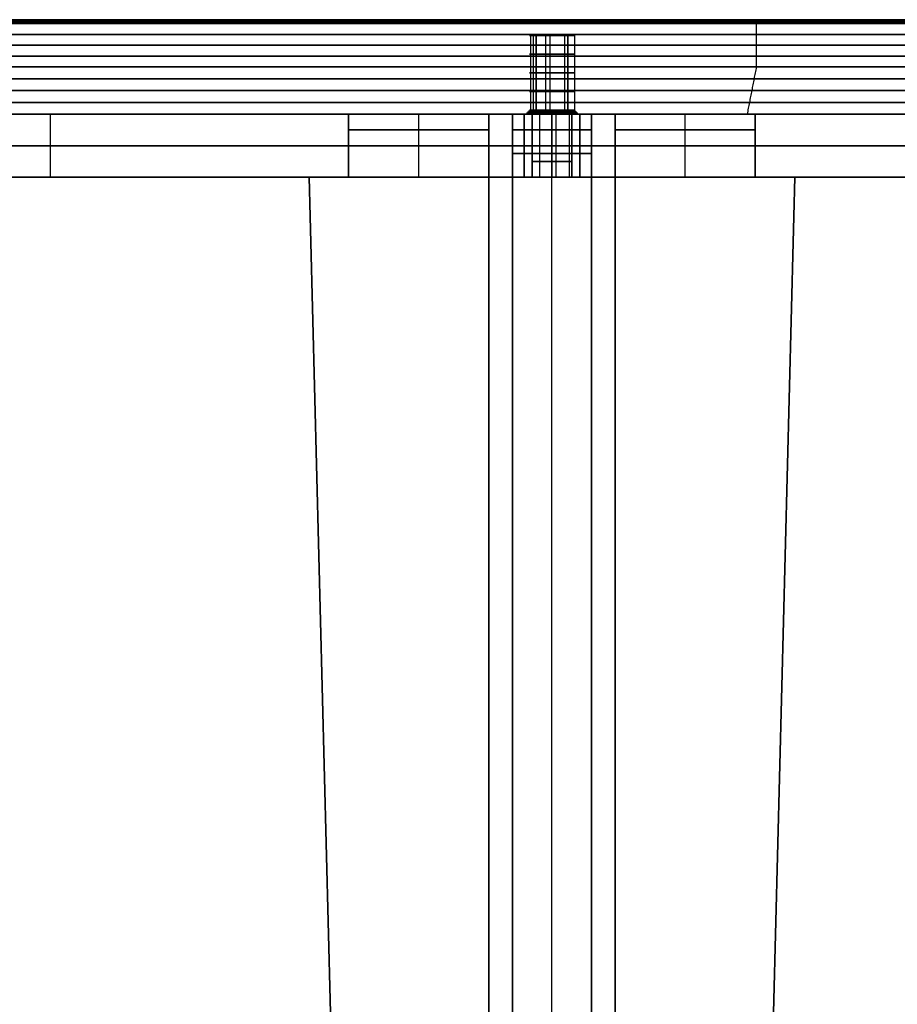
# Model space of a CAD drawing. Header units: millimetres. Extents: x -291 to 291, y -7 to 490.
# Tile 11 of 13: x -68 to 44, y 365 to 490. Entities that reach past the tile are written whole.
import ezdxf

# ---------------------------------------------------------------- set-up
doc = ezdxf.new("R2010")
doc.units = ezdxf.units.MM
doc.header["$MEASUREMENT"] = 0
for name, color, linetype in [('IGES LEVEL 10', 7, 'Continuous'), ('IGES LEVEL 3', 7, 'Continuous'), ('IGES LEVEL 8', 7, 'Continuous')]:
    doc.layers.add(name, color=color, linetype=linetype)

msp = doc.modelspace()

# ---------------------------------------------------------------- linework, layer by layer
at = {"layer": 'IGES LEVEL 10', "extrusion": (0, 1, 0)}
for centre, radius, start, end in [((0, 120.21, 478), 5, 45, 135), ((0, -120.21, 478), 5, 225, 315), ((0, -115.97, 478), 2.5, 180, 360), ((0, 115.97, 478), 2.5, 180, 0), ((0, 115.97, 478), 2.5, 0, 180), ((0, -115.97, 478), 2.5, 0, 180), ((0, 120.21, 470), 5, 45, 135), ((0, -120.21, 470), 5, 225, 315), ((0, -115.97, 470), 2.5, 180, 360), ((0, 115.97, 470), 2.5, 180, 360), ((0, 115.97, 470), 2.5, 0, 180), ((0, -115.97, 470), 2.5, 360, 180)]:
    msp.add_arc(centre, radius, start, end, dxfattribs=at)
at = {"layer": 'IGES LEVEL 10', "color": 253, "extrusion": (0, 1, 0)}
for centre, radius, start, end in [((0, 120.21, 478), 5, 45, 135), ((0, -120.21, 478), 5, 225, 315), ((0, -120.21, 478), 5, 225, 315), ((0, 120.21, 478), 5, 45, 135), ((0, -115.97, 478), 2.5, 180, 360), ((0, 115.97, 478), 2.5, 180, 0), ((0, 115.97, 478), 2.5, 0, 180), ((0, 115.97, 478), 2.5, 180, 0), ((0, -115.97, 478), 2.5, 0, 180), ((0, -115.97, 478), 2.5, 180, 360), ((0, 115.97, 478), 2.5, 0, 180), ((0, -115.97, 478), 2.5, 0, 180), ((0, -115.97, 476), 2.5, 180, 0), ((0, 115.97, 476), 2.5, 180, 0), ((0, 115.97, 476), 2.5, 0, 180), ((0, -115.97, 476), 2.5, 0, 180), ((0, 120.21, 474), 5, 45, 135), ((0, -120.21, 474), 5, 225, 315), ((0, -115.97, 474), 2.5, 180, 0), ((0, 115.97, 474), 2.5, 180, 0), ((0, 115.97, 474), 2.5, 0, 180), ((0, -115.97, 474), 2.5, 0, 180), ((0, -115.97, 472), 2.5, 180, 0), ((0, 115.97, 472), 2.5, 180, 0), ((0, 115.97, 472), 2.5, 0, 180), ((0, -115.97, 472), 2.5, 0, 180), ((0, 120.21, 470), 5, 45, 135), ((0, -120.21, 470), 5, 225, 315), ((0, -120.21, 470), 5, 225, 315), ((0, 120.21, 470), 5, 45, 135), ((0, -115.97, 470), 2.5, 180, 360), ((0, 115.97, 470), 2.5, 180, 360), ((0, 115.97, 470), 2.5, 180, 360), ((0, 115.97, 470), 2.5, 0, 180), ((0, -115.97, 470), 2.5, 180, 360), ((0, -115.97, 470), 2.5, 360, 180), ((0, 115.97, 470), 2.5, 0, 180), ((0, -115.97, 470), 2.5, 360, 180)]:
    msp.add_arc(centre, radius, start, end, dxfattribs=at)
at = {"layer": 'IGES LEVEL 10'}
for points in [[(-123.74, 478, 3.54), (-63.64, 478, 63.64), (-3.54, 478, 123.74)], [(-3.54, 478, -123.74), (-63.64, 478, -63.64), (-123.74, 478, -3.54)], [(-25.8, 478, 5), (-25.8, 474, 5), (-25.8, 470, 5)], [(-25.8, 478, -5), (-25.8, 474, -5), (-25.8, 470, -5)], [(-8, 478, 5), (-16.9, 478, 5), (-25.8, 478, 5)], [(-25.8, 478, -5), (-16.9, 478, -5), (-8, 478, -5)], [(-25.8, 478, 5), (-25.8, 478), (-25.8, 478, -5)], [(-8, 478, 5), (-8, 474, 5), (-8, 470, 5)], [(-8, 470, -5), (-8, 474, -5), (-8, 478, -5)], [(-8, 478, -5), (-8, 478), (-8, 478, 5)], [(-5, 478, 25.8), (-5, 474, 25.8), (-5, 470, 25.8)], [(-5, 470, 8), (-5, 474, 8), (-5, 478, 8)], [(-5, 478, -8), (-5, 474, -8), (-5, 470, -8)], [(-5, 478, -25.8), (-5, 474, -25.8), (-5, 470, -25.8)], [(-5, 478, 8), (0, 478, 8), (5, 478, 8)], [(-5, 478, 25.8), (-5, 478, 16.9), (-5, 478, 8)], [(5, 478, 25.8), (0, 478, 25.8), (-5, 478, 25.8)], [(-5, 478, -8), (-5, 478, -16.9), (-5, 478, -25.8)], [(5, 478, -8), (0, 478, -8), (-5, 478, -8)], [(-5, 478, -25.8), (0, 478, -25.8), (5, 478, -25.8)], [(-3.54, 478, 123.74), (-3.54, 474, 123.74), (-3.54, 470, 123.74)], [(-3.54, 470, -123.74), (-3.54, 474, -123.74), (-3.54, 478, -123.74)], [(-2.5, 478, 115.97), (-2.5, 474, 115.97), (-2.5, 470, 115.97)], [(-2.5, 478, -115.97), (-2.5, 474, -115.97), (-2.5, 470, -115.97)], [(2.5, 470, 115.97), (2.5, 474, 115.97), (2.5, 478, 115.97)], [(2.5, 470, -115.97), (2.5, 474, -115.97), (2.5, 478, -115.97)], [(3.54, 470, 123.74), (3.54, 474, 123.74), (3.54, 478, 123.74)], [(3.54, 478, -123.74), (3.54, 474, -123.74), (3.54, 470, -123.74)], [(3.54, 478, 123.74), (63.64, 478, 63.64), (123.74, 478, 3.54)], [(123.74, 478, -3.54), (63.64, 478, -63.64), (3.54, 478, -123.74)], [(5, 478, 8), (5, 474, 8), (5, 470, 8)], [(5, 478, 25.8), (5, 474, 25.8), (5, 470, 25.8)], [(5, 478, -25.8), (5, 474, -25.8), (5, 470, -25.8)], [(5, 470, -8), (5, 474, -8), (5, 478, -8)], [(5, 478, 8), (5, 478, 16.9), (5, 478, 25.8)], [(5, 478, -25.8), (5, 478, -16.9), (5, 478, -8)], [(8, 478, -5), (8, 474, -5), (8, 470, -5)], [(8, 470, 5), (8, 474, 5), (8, 478, 5)], [(8, 478, -5), (16.9, 478, -5), (25.8, 478, -5)], [(8, 478, 5), (8, 478), (8, 478, -5)], [(25.8, 478, 5), (16.9, 478, 5), (8, 478, 5)], [(25.8, 478, -5), (25.8, 474, -5), (25.8, 470, -5)], [(25.8, 478, 5), (25.8, 474, 5), (25.8, 470, 5)], [(25.8, 478, -5), (25.8, 478), (25.8, 478, 5)], [(-123.74, 470, 3.54), (-63.64, 470, 63.64), (-3.54, 470, 123.74)], [(-3.54, 470, -123.74), (-63.64, 470, -63.64), (-123.74, 470, -3.54)], [(-25.8, 470, -5), (-16.9, 470, -5), (-8, 470, -5)], [(-25.8, 470, 5), (-25.8, 470), (-25.8, 470, -5)], [(-8, 470, 5), (-16.9, 470, 5), (-25.8, 470, 5)], [(-8, 470, -5), (-8, 470), (-8, 470, 5)], [(-5, 470, 25.8), (-5, 470, 16.9), (-5, 470, 8)], [(5, 470, 25.8), (0, 470, 25.8), (-5, 470, 25.8)], [(-5, 470, 8), (0, 470, 8), (5, 470, 8)], [(-5, 470, -25.8), (0, 470, -25.8), (5, 470, -25.8)], [(-5, 470, -8), (-5, 470, -16.9), (-5, 470, -25.8)], [(5, 470, -8), (0, 470, -8), (-5, 470, -8)], [(3.54, 470, 123.74), (63.64, 470, 63.64), (123.74, 470, 3.54)], [(123.74, 470, -3.54), (63.64, 470, -63.64), (3.54, 470, -123.74)], [(5, 470, 8), (5, 470, 16.9), (5, 470, 25.8)], [(5, 470, -25.8), (5, 470, -16.9), (5, 470, -8)], [(25.8, 470, 5), (16.9, 470, 5), (8, 470, 5)], [(8, 470, -5), (16.9, 470, -5), (25.8, 470, -5)], [(8, 470, 5), (8, 470), (8, 470, -5)], [(25.8, 470, -5), (25.8, 470), (25.8, 470, 5)]]:
    msp.add_open_spline(points, degree=2, dxfattribs=at)
at = {"layer": 'IGES LEVEL 10', "color": 253}
for points in [[(-123.74, 478, 3.54), (-63.64, 478, 63.64), (-3.54, 478, 123.74)], [(-3.54, 478, -123.74), (-63.64, 478, -63.64), (-123.74, 478, -3.54)], [(-3.54, 478, -123.74), (-63.64, 478, -63.64), (-123.74, 478, -3.54)], [(-123.74, 478, 3.54), (-63.64, 478, 63.64), (-3.54, 478, 123.74)], [(-113.47, 478), (-69.63, 478), (-25.8, 478)], [(-63.64, 470, 63.64), (-63.64, 474, 63.64), (-63.64, 478, 63.64)], [(-63.64, 470, -63.64), (-63.64, 474, -63.64), (-63.64, 478, -63.64)], [(-25.8, 470, 5), (-25.8, 474, 5), (-25.8, 478, 5)], [(-25.8, 478, 5), (-16.9, 478, 5), (-8, 478, 5)], [(-25.8, 470, -5), (-25.8, 474, -5), (-25.8, 478, -5)], [(-25.8, 478, -5), (-25.8, 478), (-25.8, 478, 5)], [(-25.8, 478, 5), (-25.8, 474, 5), (-25.8, 470, 5)], [(-25.8, 470), (-25.8, 474), (-25.8, 478)], [(-8, 478, -5), (-16.9, 478, -5), (-25.8, 478, -5)], [(-25.8, 478, -5), (-25.8, 474, -5), (-25.8, 470, -5)], [(-25.8, 478, 5), (-25.8, 478), (-25.8, 478, -5)], [(-25.8, 478, -5), (-16.9, 478, -5), (-8, 478, -5)], [(-8, 478, 5), (-16.9, 478, 5), (-25.8, 478, 5)], [(-16.9, 470, 5), (-16.9, 474, 5), (-16.9, 478, 5)], [(-16.9, 470, -5), (-16.9, 474, -5), (-16.9, 478, -5)], [(-8, 470, 5), (-8, 474, 5), (-8, 478, 5)], [(-8, 478, 5), (-8, 478), (-8, 478, -5)], [(-8, 478, -5), (-8, 474, -5), (-8, 470, -5)], [(-8, 470), (-8, 474), (-8, 478)], [(-8, 478, 5), (-8, 474, 5), (-8, 470, 5)], [(-8, 470, -5), (-8, 474, -5), (-8, 478, -5)], [(-8, 478, -5), (-8, 478), (-8, 478, 5)], [(-8, 478), (0, 478), (8, 478)], [(5, 478, 8), (0, 478, 8), (-5, 478, 8)], [(-5, 478, 8), (-5, 474, 8), (-5, 470, 8)], [(-5, 470, 25.8), (-5, 474, 25.8), (-5, 478, 25.8)], [(-5, 478, 25.8), (0, 478, 25.8), (5, 478, 25.8)], [(-5, 470, 8), (-5, 474, 8), (-5, 478, 8)], [(-5, 478, 8), (-5, 478, 16.9), (-5, 478, 25.8)], [(-5, 478, 25.8), (-5, 474, 25.8), (-5, 470, 25.8)], [(-5, 470, 16.9), (-5, 474, 16.9), (-5, 478, 16.9)], [(-5, 470, -8), (-5, 474, -8), (-5, 478, -8)], [(-5, 478, -8), (0, 478, -8), (5, 478, -8)], [(-5, 470, -25.8), (-5, 474, -25.8), (-5, 478, -25.8)], [(-5, 478, -25.8), (-5, 478, -16.9), (-5, 478, -8)], [(-5, 478, -8), (-5, 474, -8), (-5, 470, -8)], [(-5, 470, -16.9), (-5, 474, -16.9), (-5, 478, -16.9)], [(5, 478, -25.8), (0, 478, -25.8), (-5, 478, -25.8)], [(-5, 478, -25.8), (-5, 474, -25.8), (-5, 470, -25.8)], [(-5, 478, -25.8), (0, 478, -25.8), (5, 478, -25.8)], [(5, 478, -8), (0, 478, -8), (-5, 478, -8)], [(-5, 478, -8), (-5, 478, -16.9), (-5, 478, -25.8)], [(5, 478, 25.8), (0, 478, 25.8), (-5, 478, 25.8)], [(-5, 478, 25.8), (-5, 478, 16.9), (-5, 478, 8)], [(-5, 478, 8), (0, 478, 8), (5, 478, 8)], [(-3.54, 478, 123.74), (-3.54, 474, 123.74), (-3.54, 470, 123.74)], [(-3.54, 478, 123.74), (-3.54, 474, 123.74), (-3.54, 470, 123.74)], [(-3.54, 470, -123.74), (-3.54, 474, -123.74), (-3.54, 478, -123.74)], [(-3.54, 470, -123.74), (-3.54, 474, -123.74), (-3.54, 478, -123.74)], [(-2.5, 470, -115.97), (-2.5, 474, -115.97), (-2.5, 478, -115.97)], [(-2.5, 470, 115.97), (-2.5, 474, 115.97), (-2.5, 478, 115.97)], [(-2.5, 478, 115.97), (-2.5, 474, 115.97), (-2.5, 470, 115.97)], [(-2.5, 478, -115.97), (-2.5, 474, -115.97), (-2.5, 470, -115.97)], [(-1.59, 478, -117.9), (-1.59, 474, -117.9), (-1.59, 470, -117.9)], [(-1.59, 478, 114.03), (-1.59, 474, 114.03), (-1.59, 470, 114.03)], [(-1.59, 478, 117.9), (-1.59, 474, 117.9), (-1.59, 470, 117.9)], [(-1.59, 478, -114.03), (-1.59, 474, -114.03), (-1.59, 470, -114.03)], [(0, 470, 8), (0, 474, 8), (0, 478, 8)], [(0, 470, 25.8), (0, 474, 25.8), (0, 478, 25.8)], [(0, 470, -8), (0, 474, -8), (0, 478, -8)], [(0, 470, -25.8), (0, 474, -25.8), (0, 478, -25.8)], [(0, 478, 125.21), (0, 474, 125.21), (0, 470, 125.21)], [(0, 478, -125.21), (0, 474, -125.21), (0, 470, -125.21)], [(0, 478, 125.21), (0, 478, 121.84), (0, 478, 118.47)], [(0, 478, 113.47), (0, 478, 69.63), (0, 478, 25.8)], [(0, 478, 8), (0, 478), (0, 478, -8)], [(0, 478, -25.8), (0, 478, -69.63), (0, 478, -113.47)], [(0, 478, -118.47), (0, 478, -121.84), (0, 478, -125.21)], [(0.49, 478, -118.42), (0.49, 474, -118.42), (0.49, 470, -118.42)], [(0.49, 478, 113.51), (0.49, 474, 113.51), (0.49, 470, 113.51)], [(0.49, 478, 118.42), (0.49, 474, 118.42), (0.49, 470, 118.42)], [(0.49, 478, -113.51), (0.49, 474, -113.51), (0.49, 470, -113.51)], [(2.2, 478, -117.14), (2.2, 474, -117.14), (2.2, 470, -117.14)], [(2.2, 478, 114.79), (2.2, 474, 114.79), (2.2, 470, 114.79)], [(2.2, 478, 117.14), (2.2, 474, 117.14), (2.2, 470, 117.14)], [(2.2, 478, -114.79), (2.2, 474, -114.79), (2.2, 470, -114.79)], [(2.5, 478, -115.97), (2.5, 474, -115.97), (2.5, 470, -115.97)], [(2.5, 478, 115.97), (2.5, 474, 115.97), (2.5, 470, 115.97)], [(2.5, 470, 115.97), (2.5, 474, 115.97), (2.5, 478, 115.97)], [(2.5, 470, -115.97), (2.5, 474, -115.97), (2.5, 478, -115.97)], [(3.54, 470, 123.74), (3.54, 474, 123.74), (3.54, 478, 123.74)], [(3.54, 478, 123.74), (63.64, 478, 63.64), (123.74, 478, 3.54)], [(3.54, 470, 123.74), (3.54, 474, 123.74), (3.54, 478, 123.74)], [(3.54, 478, -123.74), (3.54, 474, -123.74), (3.54, 470, -123.74)], [(123.74, 478, -3.54), (63.64, 478, -63.64), (3.54, 478, -123.74)], [(3.54, 478, -123.74), (3.54, 474, -123.74), (3.54, 470, -123.74)], [(123.74, 478, -3.54), (63.64, 478, -63.64), (3.54, 478, -123.74)], [(3.54, 478, 123.74), (63.64, 478, 63.64), (123.74, 478, 3.54)], [(5, 470, 8), (5, 474, 8), (5, 478, 8)], [(5, 470, 25.8), (5, 474, 25.8), (5, 478, 25.8)], [(5, 478, 25.8), (5, 478, 16.9), (5, 478, 8)], [(5, 478, 8), (5, 474, 8), (5, 470, 8)], [(5, 470, 16.9), (5, 474, 16.9), (5, 478, 16.9)], [(5, 478, 25.8), (5, 474, 25.8), (5, 470, 25.8)], [(5, 478, -8), (5, 474, -8), (5, 470, -8)], [(5, 470, -25.8), (5, 474, -25.8), (5, 478, -25.8)], [(5, 470, -8), (5, 474, -8), (5, 478, -8)], [(5, 478, -8), (5, 478, -16.9), (5, 478, -25.8)], [(5, 478, -25.8), (5, 474, -25.8), (5, 470, -25.8)], [(5, 470, -16.9), (5, 474, -16.9), (5, 478, -16.9)], [(5, 478, -25.8), (5, 478, -16.9), (5, 478, -8)], [(5, 478, 8), (5, 478, 16.9), (5, 478, 25.8)], [(8, 470, -5), (8, 474, -5), (8, 478, -5)], [(8, 478, -5), (8, 478), (8, 478, 5)], [(8, 478, 5), (8, 474, 5), (8, 470, 5)], [(8, 470), (8, 474), (8, 478)], [(25.8, 478, -5), (16.9, 478, -5), (8, 478, -5)], [(8, 478, -5), (8, 474, -5), (8, 470, -5)], [(8, 470, 5), (8, 474, 5), (8, 478, 5)], [(8, 478, 5), (16.9, 478, 5), (25.8, 478, 5)], [(25.8, 478, 5), (16.9, 478, 5), (8, 478, 5)], [(8, 478, 5), (8, 478), (8, 478, -5)], [(8, 478, -5), (16.9, 478, -5), (25.8, 478, -5)], [(16.9, 470, -5), (16.9, 474, -5), (16.9, 478, -5)], [(16.9, 470, 5), (16.9, 474, 5), (16.9, 478, 5)], [(25.8, 470, -5), (25.8, 474, -5), (25.8, 478, -5)], [(25.8, 470, 5), (25.8, 474, 5), (25.8, 478, 5)], [(25.8, 478, 5), (25.8, 478), (25.8, 478, -5)], [(25.8, 478, -5), (25.8, 474, -5), (25.8, 470, -5)], [(25.8, 470), (25.8, 474), (25.8, 478)], [(25.8, 478, 5), (25.8, 474, 5), (25.8, 470, 5)], [(25.8, 478, -5), (25.8, 478), (25.8, 478, 5)], [(25.8, 478), (69.63, 478), (113.47, 478)], [(-3.54, 474, 123.74), (-63.64, 474, 63.64), (-123.74, 474, 3.54)], [(-123.74, 474, -3.54), (-63.64, 474, -63.64), (-3.54, 474, -123.74)], [(-8, 474, 5), (-16.9, 474, 5), (-25.8, 474, 5)], [(-25.8, 474, 5), (-25.8, 474), (-25.8, 474, -5)], [(-25.8, 474, -5), (-16.9, 474, -5), (-8, 474, -5)], [(-8, 474, -5), (-8, 474), (-8, 474, 5)], [(-5, 474, 8), (0, 474, 8), (5, 474, 8)], [(5, 474, 25.8), (0, 474, 25.8), (-5, 474, 25.8)], [(-5, 474, 25.8), (-5, 474, 16.9), (-5, 474, 8)], [(5, 474, -8), (0, 474, -8), (-5, 474, -8)], [(-5, 474, -8), (-5, 474, -16.9), (-5, 474, -25.8)], [(-5, 474, -25.8), (0, 474, -25.8), (5, 474, -25.8)], [(123.74, 474, 3.54), (63.64, 474, 63.64), (3.54, 474, 123.74)], [(3.54, 474, -123.74), (63.64, 474, -63.64), (123.74, 474, -3.54)], [(5, 474, 8), (5, 474, 16.9), (5, 474, 25.8)], [(5, 474, -25.8), (5, 474, -16.9), (5, 474, -8)], [(8, 474, 5), (8, 474), (8, 474, -5)], [(8, 474, -5), (16.9, 474, -5), (25.8, 474, -5)], [(25.8, 474, 5), (16.9, 474, 5), (8, 474, 5)], [(25.8, 474, -5), (25.8, 474), (25.8, 474, 5)], [(-3.54, 470, 123.74), (-63.64, 470, 63.64), (-123.74, 470, 3.54)], [(-123.74, 470, -3.54), (-63.64, 470, -63.64), (-3.54, 470, -123.74)], [(-3.54, 470, -123.74), (-63.64, 470, -63.64), (-123.74, 470, -3.54)], [(-123.74, 470, 3.54), (-63.64, 470, 63.64), (-3.54, 470, 123.74)], [(-113.47, 470), (-69.63, 470), (-25.8, 470)], [(-8, 470, 5), (-16.9, 470, 5), (-25.8, 470, 5)], [(-25.8, 470, 5), (-25.8, 470), (-25.8, 470, -5)], [(-25.8, 470, -5), (-16.9, 470, -5), (-8, 470, -5)], [(-8, 470, 5), (-16.9, 470, 5), (-25.8, 470, 5)], [(-25.8, 470, 5), (-25.8, 470), (-25.8, 470, -5)], [(-25.8, 470, -5), (-16.9, 470, -5), (-8, 470, -5)], [(-8, 470, -5), (-8, 470), (-8, 470, 5)], [(-8, 470, -5), (-8, 470), (-8, 470, 5)], [(-8, 470), (0, 470), (8, 470)], [(-5, 470, 8), (0, 470, 8), (5, 470, 8)], [(5, 470, 25.8), (0, 470, 25.8), (-5, 470, 25.8)], [(-5, 470, 25.8), (-5, 470, 16.9), (-5, 470, 8)], [(5, 470, -8), (0, 470, -8), (-5, 470, -8)], [(-5, 470, -8), (-5, 470, -16.9), (-5, 470, -25.8)], [(-5, 470, -25.8), (0, 470, -25.8), (5, 470, -25.8)], [(5, 470, -8), (0, 470, -8), (-5, 470, -8)], [(-5, 470, -8), (-5, 470, -16.9), (-5, 470, -25.8)], [(-5, 470, -25.8), (0, 470, -25.8), (5, 470, -25.8)], [(-5, 470, 8), (0, 470, 8), (5, 470, 8)], [(5, 470, 25.8), (0, 470, 25.8), (-5, 470, 25.8)], [(-5, 470, 25.8), (-5, 470, 16.9), (-5, 470, 8)], [(0, 470, 125.21), (0, 470, 121.84), (0, 470, 118.47)], [(0, 470, 113.47), (0, 470, 69.63), (0, 470, 25.8)], [(0, 470, 8), (0, 470), (0, 470, -8)], [(0, 470, -25.8), (0, 470, -69.63), (0, 470, -113.47)], [(0, 470, -118.47), (0, 470, -121.84), (0, 470, -125.21)], [(123.74, 470, 3.54), (63.64, 470, 63.64), (3.54, 470, 123.74)], [(3.54, 470, -123.74), (63.64, 470, -63.64), (123.74, 470, -3.54)], [(123.74, 470, -3.54), (63.64, 470, -63.64), (3.54, 470, -123.74)], [(3.54, 470, 123.74), (63.64, 470, 63.64), (123.74, 470, 3.54)], [(5, 470, 8), (5, 470, 16.9), (5, 470, 25.8)], [(5, 470, -25.8), (5, 470, -16.9), (5, 470, -8)], [(5, 470, -25.8), (5, 470, -16.9), (5, 470, -8)], [(5, 470, 8), (5, 470, 16.9), (5, 470, 25.8)], [(8, 470, 5), (8, 470), (8, 470, -5)], [(8, 470, -5), (16.9, 470, -5), (25.8, 470, -5)], [(25.8, 470, 5), (16.9, 470, 5), (8, 470, 5)], [(8, 470, 5), (8, 470), (8, 470, -5)], [(8, 470, -5), (16.9, 470, -5), (25.8, 470, -5)], [(25.8, 470, 5), (16.9, 470, 5), (8, 470, 5)], [(25.8, 470, -5), (25.8, 470), (25.8, 470, 5)], [(25.8, 470, -5), (25.8, 470), (25.8, 470, 5)], [(25.8, 470), (69.63, 470), (113.47, 470)]]:
    msp.add_open_spline(points, degree=2, dxfattribs=at)
at = {"layer": 'IGES LEVEL 3'}
for points in [[(-25.8, 470, -5), (-25.8, 473, -5), (-25.8, 476, -5)], [(-25.8, 476, 5), (-25.8, 473, 5), (-25.8, 470, 5)], [(-25.8, 476, -5), (-16.9, 476, -5), (-8, 476, -5)], [(-25.8, 476, 5), (-25.8, 476), (-25.8, 476, -5)], [(-8, 476, 5), (-16.9, 476, 5), (-25.8, 476, 5)], [(-8, 476, -5), (-8, 242, -5), (-8, 8, -5)], [(-8, 476, 5), (-8, 476), (-8, 476, -5)], [(-8, 8, 5), (-8, 242, 5), (-8, 476, 5)], [(-5, 476, -25.8), (-5, 473, -25.8), (-5, 470, -25.8)], [(-5, 476, -25.8), (0, 476, -25.8), (5, 476, -25.8)], [(-5, 476, -8), (-5, 476, -16.9), (-5, 476, -25.8)], [(-5, 476, -8), (0, 476, -8), (5, 476, -8)], [(-5, 8, -8), (-5, 242, -8), (-5, 476, -8)], [(-5, 470, 25.8), (-5, 473, 25.8), (-5, 476, 25.8)], [(-5, 476, 25.8), (-5, 476, 16.9), (-5, 476, 8)], [(5, 476, 25.8), (0, 476, 25.8), (-5, 476, 25.8)], [(-5, 476, 8), (-5, 242, 8), (-5, 8, 8)], [(5, 476, 8), (0, 476, 8), (-5, 476, 8)], [(5, 470, -25.8), (5, 473, -25.8), (5, 476, -25.8)], [(5, 476, -25.8), (5, 476, -16.9), (5, 476, -8)], [(5, 476, -8), (5, 242, -8), (5, 8, -8)], [(5, 476, 25.8), (5, 473, 25.8), (5, 470, 25.8)], [(5, 476, 8), (5, 476, 16.9), (5, 476, 25.8)], [(5, 8, 8), (5, 242, 8), (5, 476, 8)], [(25.8, 476, 5), (16.9, 476, 5), (8, 476, 5)], [(8, 476, -5), (16.9, 476, -5), (25.8, 476, -5)], [(8, 476, 5), (8, 242, 5), (8, 8, 5)], [(8, 476, -5), (8, 476), (8, 476, 5)], [(8, 8, -5), (8, 242, -5), (8, 476, -5)], [(25.8, 470, 5), (25.8, 473, 5), (25.8, 476, 5)], [(25.8, 476, -5), (25.8, 473, -5), (25.8, 470, -5)], [(25.8, 476, -5), (25.8, 476), (25.8, 476, 5)], [(-19.98, 45.63, -5), (-25.39, 257.82, -5), (-30.8, 470, -5)], [(-30.8, 470, 5), (-25.39, 257.82, 5), (-19.98, 45.63, 5)], [(-30.8, 470, -5), (-28.3, 470, -5), (-25.8, 470, -5)], [(-30.8, 470, 5), (-30.8, 470), (-30.8, 470, -5)], [(-25.8, 470, 5), (-28.3, 470, 5), (-30.8, 470, 5)], [(-25.8, 470, 5), (-25.8, 470), (-25.8, 470, -5)], [(-5, 470, -30.8), (-5, 257.82, -25.39), (-5, 45.63, -19.98)], [(-5, 470, -30.8), (0, 470, -30.8), (5, 470, -30.8)], [(-5, 470, -25.8), (-5, 470, -28.3), (-5, 470, -30.8)], [(-5, 470, -25.8), (0, 470, -25.8), (5, 470, -25.8)], [(-5, 45.63, 19.98), (-5, 257.82, 25.39), (-5, 470, 30.8)], [(-5, 470, 30.8), (-5, 470, 28.3), (-5, 470, 25.8)], [(5, 470, 30.8), (0, 470, 30.8), (-5, 470, 30.8)], [(5, 470, 25.8), (0, 470, 25.8), (-5, 470, 25.8)], [(5, 45.63, -19.98), (5, 257.82, -25.39), (5, 470, -30.8)], [(5, 470, -30.8), (5, 470, -28.3), (5, 470, -25.8)], [(5, 470, 30.8), (5, 257.82, 25.39), (5, 45.63, 19.98)], [(5, 470, 25.8), (5, 470, 28.3), (5, 470, 30.8)], [(19.98, 45.63, 5), (25.39, 257.82, 5), (30.8, 470, 5)], [(30.8, 470, -5), (25.39, 257.82, -5), (19.98, 45.63, -5)], [(30.8, 470, 5), (28.3, 470, 5), (25.8, 470, 5)], [(25.8, 470, -5), (28.3, 470, -5), (30.8, 470, -5)], [(25.8, 470, -5), (25.8, 470), (25.8, 470, 5)], [(30.8, 470, -5), (30.8, 470), (30.8, 470, 5)]]:
    msp.add_open_spline(points, degree=2, dxfattribs=at)
at = {"layer": 'IGES LEVEL 3', "color": 253}
for points in [[(-8, 476, -5), (-16.9, 476, -5), (-25.8, 476, -5)], [(-25.8, 476, -5), (-25.8, 473, -5), (-25.8, 470, -5)], [(-8, 476, 5), (-16.9, 476, 5), (-25.8, 476, 5)], [(-25.8, 476, 5), (-25.8, 473, 5), (-25.8, 470, 5)], [(-25.8, 470, -5), (-25.8, 473, -5), (-25.8, 476, -5)], [(-25.8, 476, -5), (-25.8, 476), (-25.8, 476, 5)], [(-25.8, 476, 5), (-25.8, 473, 5), (-25.8, 470, 5)], [(-25.8, 470), (-25.8, 473), (-25.8, 476)], [(-25.8, 476, 5), (-25.8, 476), (-25.8, 476, -5)], [(-25.8, 476, -5), (-16.9, 476, -5), (-8, 476, -5)], [(-8, 476, 5), (-16.9, 476, 5), (-25.8, 476, 5)], [(-25.8, 476), (-16.9, 476), (-8, 476)], [(-16.9, 476, 5), (-16.9, 476), (-16.9, 476, -5)], [(-8, 8, -5), (-8, 242, -5), (-8, 476, -5)], [(-8, 8, 5), (-8, 242, 5), (-8, 476, 5)], [(-8, 476, -5), (-8, 476), (-8, 476, 5)], [(-8, 8, 5), (-8, 242, 5), (-8, 476, 5)], [(-8, 476, 5), (-8, 476), (-8, 476, -5)], [(-8, 476, -5), (-8, 242, -5), (-8, 8, -5)], [(-8, 8), (-8, 242), (-8, 476)], [(-5, 8, -8), (-5, 242, -8), (-5, 476, -8)], [(-5, 476, -8), (-5, 476, -16.9), (-5, 476, -25.8)], [(-5, 476, -25.8), (-5, 473, -25.8), (-5, 470, -25.8)], [(5, 476, -25.8), (0, 476, -25.8), (-5, 476, -25.8)], [(-5, 476, -25.8), (-5, 473, -25.8), (-5, 470, -25.8)], [(-5, 476, -25.8), (0, 476, -25.8), (5, 476, -25.8)], [(5, 476, -8), (0, 476, -8), (-5, 476, -8)], [(-5, 476, -8), (-5, 476, -16.9), (-5, 476, -25.8)], [(-5, 476, -16.9), (0, 476, -16.9), (5, 476, -16.9)], [(-5, 8, -8), (-5, 242, -8), (-5, 476, -8)], [(-5, 476, -8), (0, 476, -8), (5, 476, -8)], [(-5, 8, 8), (-5, 242, 8), (-5, 476, 8)], [(-5, 476, 8), (-5, 476, 16.9), (-5, 476, 25.8)], [(-5, 476, 25.8), (-5, 473, 25.8), (-5, 470, 25.8)], [(-5, 470, 25.8), (-5, 473, 25.8), (-5, 476, 25.8)], [(-5, 476, 25.8), (0, 476, 25.8), (5, 476, 25.8)], [(5, 476, 25.8), (0, 476, 25.8), (-5, 476, 25.8)], [(-5, 476, 25.8), (-5, 476, 16.9), (-5, 476, 8)], [(-5, 476, 8), (0, 476, 8), (5, 476, 8)], [(5, 476, 16.9), (0, 476, 16.9), (-5, 476, 16.9)], [(5, 476, 8), (0, 476, 8), (-5, 476, 8)], [(-5, 476, 8), (-5, 242, 8), (-5, 8, 8)], [(0, 470, -25.8), (0, 473, -25.8), (0, 476, -25.8)], [(0, 476, -25.8), (0, 476, -16.9), (0, 476, -8)], [(0, 8, -8), (0, 242, -8), (0, 476, -8)], [(0, 470, 25.8), (0, 473, 25.8), (0, 476, 25.8)], [(0, 476, 25.8), (0, 476, 16.9), (0, 476, 8)], [(0, 8, 8), (0, 242, 8), (0, 476, 8)], [(5, 8, -8), (5, 242, -8), (5, 476, -8)], [(5, 476, -8), (5, 476, -16.9), (5, 476, -25.8)], [(5, 476, -25.8), (5, 473, -25.8), (5, 470, -25.8)], [(5, 470, -25.8), (5, 473, -25.8), (5, 476, -25.8)], [(5, 476, -25.8), (5, 476, -16.9), (5, 476, -8)], [(5, 476, -8), (5, 242, -8), (5, 8, -8)], [(5, 8, 8), (5, 242, 8), (5, 476, 8)], [(5, 476, 8), (5, 476, 16.9), (5, 476, 25.8)], [(5, 476, 25.8), (5, 473, 25.8), (5, 470, 25.8)], [(5, 476, 25.8), (5, 473, 25.8), (5, 470, 25.8)], [(5, 476, 8), (5, 476, 16.9), (5, 476, 25.8)], [(5, 8, 8), (5, 242, 8), (5, 476, 8)], [(8, 8, 5), (8, 242, 5), (8, 476, 5)], [(8, 476, 5), (16.9, 476, 5), (25.8, 476, 5)], [(8, 8, -5), (8, 242, -5), (8, 476, -5)], [(8, 476, -5), (16.9, 476, -5), (25.8, 476, -5)], [(25.8, 476, 5), (16.9, 476, 5), (8, 476, 5)], [(8, 476, 5), (8, 476), (8, 476, -5)], [(8, 476, -5), (16.9, 476, -5), (25.8, 476, -5)], [(25.8, 476), (16.9, 476), (8, 476)], [(8, 8, -5), (8, 242, -5), (8, 476, -5)], [(8, 476, -5), (8, 476), (8, 476, 5)], [(8, 476, 5), (8, 242, 5), (8, 8, 5)], [(8, 8), (8, 242), (8, 476)], [(16.9, 476, -5), (16.9, 476), (16.9, 476, 5)], [(25.8, 476, 5), (25.8, 473, 5), (25.8, 470, 5)], [(25.8, 476, -5), (25.8, 473, -5), (25.8, 470, -5)], [(25.8, 470, 5), (25.8, 473, 5), (25.8, 476, 5)], [(25.8, 476, 5), (25.8, 476), (25.8, 476, -5)], [(25.8, 476, -5), (25.8, 473, -5), (25.8, 470, -5)], [(25.8, 470), (25.8, 473), (25.8, 476)], [(25.8, 476, -5), (25.8, 476), (25.8, 476, 5)], [(-25.8, 473, 5), (-25.8, 473), (-25.8, 473, -5)], [(-5, 473, -25.8), (0, 473, -25.8), (5, 473, -25.8)], [(5, 473, 25.8), (0, 473, 25.8), (-5, 473, 25.8)], [(25.8, 473, -5), (25.8, 473), (25.8, 473, 5)], [(-25.8, 470, -5), (-28.3, 470, -5), (-30.8, 470, -5)], [(-30.8, 470, -5), (-25.39, 257.82, -5), (-19.98, 45.63, -5)], [(-25.8, 470, 5), (-28.3, 470, 5), (-30.8, 470, 5)], [(-30.8, 470, 5), (-25.39, 257.82, 5), (-19.98, 45.63, 5)], [(-19.98, 45.63, -5), (-25.39, 257.82, -5), (-30.8, 470, -5)], [(-30.8, 470, -5), (-30.8, 470), (-30.8, 470, 5)], [(-30.8, 470, 5), (-25.39, 257.82, 5), (-19.98, 45.63, 5)], [(-19.98, 45.63), (-25.39, 257.82), (-30.8, 470)], [(-30.8, 470, 5), (-30.8, 470), (-30.8, 470, -5)], [(-30.8, 470, -5), (-28.3, 470, -5), (-25.8, 470, -5)], [(-25.8, 470, 5), (-28.3, 470, 5), (-30.8, 470, 5)], [(-30.8, 470), (-28.3, 470), (-25.8, 470)], [(-28.3, 470, 5), (-28.3, 470), (-28.3, 470, -5)], [(-25.8, 470, -5), (-25.8, 470), (-25.8, 470, 5)], [(-25.8, 470, 5), (-25.8, 470), (-25.8, 470, -5)], [(-5, 470, -25.8), (-5, 470, -28.3), (-5, 470, -30.8)], [(-5, 470, -30.8), (-5, 257.82, -25.39), (-5, 45.63, -19.98)], [(5, 470, -30.8), (0, 470, -30.8), (-5, 470, -30.8)], [(-5, 470, -30.8), (-5, 257.82, -25.39), (-5, 45.63, -19.98)], [(-5, 470, -30.8), (0, 470, -30.8), (5, 470, -30.8)], [(5, 470, -25.8), (0, 470, -25.8), (-5, 470, -25.8)], [(-5, 470, -25.8), (-5, 470, -28.3), (-5, 470, -30.8)], [(-5, 470, -28.3), (0, 470, -28.3), (5, 470, -28.3)], [(-5, 470, -25.8), (0, 470, -25.8), (5, 470, -25.8)], [(-5, 470, 25.8), (-5, 470, 28.3), (-5, 470, 30.8)], [(-5, 470, 30.8), (-5, 257.82, 25.39), (-5, 45.63, 19.98)], [(-5, 45.63, 19.98), (-5, 257.82, 25.39), (-5, 470, 30.8)], [(-5, 470, 30.8), (0, 470, 30.8), (5, 470, 30.8)], [(5, 470, 30.8), (0, 470, 30.8), (-5, 470, 30.8)], [(-5, 470, 30.8), (-5, 470, 28.3), (-5, 470, 25.8)], [(-5, 470, 25.8), (0, 470, 25.8), (5, 470, 25.8)], [(5, 470, 28.3), (0, 470, 28.3), (-5, 470, 28.3)], [(5, 470, 25.8), (0, 470, 25.8), (-5, 470, 25.8)], [(0, 45.63, -19.98), (0, 257.82, -25.39), (0, 470, -30.8)], [(0, 470, -30.8), (0, 470, -28.3), (0, 470, -25.8)], [(0, 45.63, 19.98), (0, 257.82, 25.39), (0, 470, 30.8)], [(0, 470, 30.8), (0, 470, 28.3), (0, 470, 25.8)], [(5, 470, -25.8), (5, 470, -28.3), (5, 470, -30.8)], [(5, 470, -30.8), (5, 257.82, -25.39), (5, 45.63, -19.98)], [(5, 45.63, -19.98), (5, 257.82, -25.39), (5, 470, -30.8)], [(5, 470, -30.8), (5, 470, -28.3), (5, 470, -25.8)], [(5, 470, 25.8), (5, 470, 28.3), (5, 470, 30.8)], [(5, 470, 30.8), (5, 257.82, 25.39), (5, 45.63, 19.98)], [(5, 470, 30.8), (5, 257.82, 25.39), (5, 45.63, 19.98)], [(5, 470, 25.8), (5, 470, 28.3), (5, 470, 30.8)], [(30.8, 470, 5), (25.39, 257.82, 5), (19.98, 45.63, 5)], [(30.8, 470, -5), (25.39, 257.82, -5), (19.98, 45.63, -5)], [(19.98, 45.63, 5), (25.39, 257.82, 5), (30.8, 470, 5)], [(30.8, 470, -5), (25.39, 257.82, -5), (19.98, 45.63, -5)], [(19.98, 45.63), (25.39, 257.82), (30.8, 470)], [(25.8, 470, 5), (28.3, 470, 5), (30.8, 470, 5)], [(25.8, 470, -5), (28.3, 470, -5), (30.8, 470, -5)], [(30.8, 470, 5), (28.3, 470, 5), (25.8, 470, 5)], [(25.8, 470, 5), (25.8, 470), (25.8, 470, -5)], [(25.8, 470, -5), (28.3, 470, -5), (30.8, 470, -5)], [(30.8, 470), (28.3, 470), (25.8, 470)], [(25.8, 470, -5), (25.8, 470), (25.8, 470, 5)], [(28.3, 470, -5), (28.3, 470), (28.3, 470, 5)], [(30.8, 470, 5), (30.8, 470), (30.8, 470, -5)], [(30.8, 470, -5), (30.8, 470), (30.8, 470, 5)]]:
    msp.add_open_spline(points, degree=2, dxfattribs=at)
at = {"layer": 'IGES LEVEL 8', "extrusion": (0, 1, 0)}
for centre, radius, start, end in [((0, 0, 490), 264.5, 315, 135), ((0, 0, 490), 264.5, 135, 315), ((0, 0, 489.5), 265, 315, 135), ((0, 0, 489.5), 265, 135, 315), ((0, -115.97, 488), 2.85, 315, 135), ((0, 115.97, 488), 2.85, 315, 135), ((0, 115.97, 488), 2.85, 135, 315), ((0, -115.97, 488), 2.85, 135, 315), ((0, 0, 484), 265, 315, 135), ((0, 0, 484), 265, 135, 315), ((0, 0, 478), 253, 315, 135), ((0, 0, 478), 253, 135, 315), ((0, -115.97, 478), 3.35, 315, 135), ((0, 115.97, 478), 3.35, 315, 135), ((0, 115.97, 478.5), 2.85, 315, 135), ((0, -115.97, 478.5), 2.85, 315, 135), ((0, 115.97, 478), 3.35, 135, 315), ((0, -115.97, 478), 3.35, 135, 315), ((0, 115.97, 478.5), 2.85, 135, 315), ((0, -115.97, 478.5), 2.85, 135, 315)]:
    msp.add_arc(centre, radius, start, end, dxfattribs=at)
at = {"layer": 'IGES LEVEL 8', "color": 253, "extrusion": (0, 1, 0)}
for centre, radius, start, end in [((0, 0, 490), 264.5, 315, 135), ((0, 0, 490), 264.5, 315, 135), ((0, 0, 490), 264.5, 135, 315), ((0, 0, 490), 264.5, 135, 315), ((0, 0, 489.5), 265, 315, 135), ((0, 0, 489.5), 265, 315, 135), ((0, 0, 489.63), 264.87, 315, 135), ((0, 0, 489.75), 264.75, 315, 135), ((0, 0, 489.88), 264.62, 315, 135), ((0, 0, 489.5), 265, 135, 315), ((0, 0, 489.5), 265, 135, 315), ((0, 0, 489.63), 264.87, 135, 315), ((0, 0, 489.75), 264.75, 135, 315), ((0, 0, 489.88), 264.62, 135, 315), ((0, 0, 488.13), 265, 315, 135), ((0, 0, 488.13), 265, 135, 315), ((0, 115.97, 488), 2.85, 315, 135), ((0, 115.97, 488), 2.85, 315, 135), ((0, -115.97, 488), 2.85, 315, 135), ((0, -115.97, 488), 2.85, 315, 135), ((0, -115.97, 488), 2.85, 135, 315), ((0, 115.97, 488), 2.85, 135, 315), ((0, 115.97, 488), 2.85, 135, 315), ((0, -115.97, 488), 2.85, 135, 315), ((0, 0, 486.75), 265, 315, 135), ((0, 0, 486.75), 265, 135, 315), ((0, 0, 485.38), 265, 315, 135), ((0, 0, 485.38), 265, 135, 315), ((0, -115.97, 485.63), 2.85, 315, 135), ((0, 115.97, 485.63), 2.85, 315, 135), ((0, 115.97, 485.63), 2.85, 135, 315), ((0, -115.97, 485.63), 2.85, 135, 315), ((0, 0, 484), 265, 315, 135), ((0, 0, 484), 265, 315, 135), ((0, 0, 484), 265, 135, 315), ((0, 0, 484), 265, 135, 315), ((0, 0, 482.5), 262, 315, 135), ((0, 0, 482.5), 262, 135, 315), ((0, -115.97, 483.25), 2.85, 315, 135), ((0, 115.97, 483.25), 2.85, 315, 135), ((0, 115.97, 483.25), 2.85, 135, 315), ((0, -115.97, 483.25), 2.85, 135, 315), ((0, 0, 481), 259, 315, 135), ((0, 0, 481), 259, 135, 315), ((0, -115.97, 480.88), 2.85, 315, 135), ((0, 115.97, 480.88), 2.85, 315, 135), ((0, 115.97, 480.88), 2.85, 135, 315), ((0, -115.97, 480.88), 2.85, 135, 315), ((0, 0, 479.5), 256, 315, 135), ((0, 0, 479.5), 256, 135, 315), ((0, 0, 478), 253, 315, 135), ((0, 0, 478), 253, 135, 315), ((0, 115.97, 478), 3.35, 315, 135), ((0, 115.97, 478), 3.35, 315, 135), ((0, -115.97, 478), 3.35, 315, 135), ((0, -115.97, 478), 3.35, 315, 135), ((0, -115.97, 478.13), 3.22, 315, 135), ((0, 115.97, 478.13), 3.22, 315, 135), ((0, -115.97, 478.25), 3.1, 315, 135), ((0, 115.97, 478.25), 3.1, 315, 135), ((0, -115.97, 478.38), 2.97, 315, 135), ((0, 115.97, 478.38), 2.98, 315, 135), ((0, -115.97, 478.5), 2.85, 315, 135), ((0, -115.97, 478.5), 2.85, 315, 135), ((0, 115.97, 478.5), 2.85, 315, 135), ((0, 115.97, 478.5), 2.85, 315, 135), ((0, 115.97, 478), 3.35, 135, 315), ((0, -115.97, 478), 3.35, 135, 315), ((0, 115.97, 478), 3.35, 135, 315), ((0, -115.97, 478), 3.35, 135, 315), ((0, 115.97, 478.13), 3.22, 135, 315), ((0, -115.97, 478.13), 3.22, 135, 315), ((0, 115.97, 478.25), 3.1, 135, 315), ((0, -115.97, 478.25), 3.1, 135, 315), ((0, 115.97, 478.38), 2.98, 135, 315), ((0, -115.97, 478.38), 2.97, 135, 315), ((0, 115.97, 478.5), 2.85, 135, 315), ((0, -115.97, 478.5), 2.85, 135, 315), ((0, 115.97, 478.5), 2.85, 135, 315), ((0, -115.97, 478.5), 2.85, 135, 315)]:
    msp.add_arc(centre, radius, start, end, dxfattribs=at)
at = {"layer": 'IGES LEVEL 8', "color": 253}
for points in [[(187.03, 490, 187.03), (0, 490), (-187.03, 490, -187.03)], [(187.03, 490, -187.03), (0, 490), (-187.03, 490, 187.03)], [(-25.93, 490, 263.23), (-25.95, 489.75, 263.48), (-25.97, 489.5, 263.72)], [(25.97, 484, -263.72), (25.97, 486.75, -263.72), (25.97, 489.5, -263.72)], [(-2.73, 488, -116.79), (-2.73, 483.25, -116.79), (-2.73, 478.5, -116.79)], [(-2.73, 488, 115.14), (-2.73, 483.25, 115.14), (-2.73, 478.5, 115.14)], [(-2.37, 488, -114.38), (-2.37, 483.25, -114.38), (-2.37, 478.5, -114.38)], [(-2.37, 488, 117.55), (-2.37, 483.25, 117.55), (-2.37, 478.5, 117.55)], [(-2.02, 488, -117.98), (0, 488, -115.97), (2.02, 488, -113.95)], [(2.02, 488, -117.98), (0, 488, -115.97), (-2.02, 488, -113.95)], [(-2.02, 488, -117.98), (-2.02, 483.25, -117.98), (-2.02, 478.5, -117.98)], [(-2.02, 488, 113.95), (0, 488, 115.97), (2.02, 488, 117.98)], [(2.02, 488, 113.95), (0, 488, 115.97), (-2.02, 488, 117.98)], [(-2.02, 488, 113.95), (-2.02, 483.25, 113.95), (-2.02, 478.5, 113.95)], [(-2.02, 478.5, 113.95), (-2.02, 483.25, 113.95), (-2.02, 488, 113.95)], [(-2.02, 478.5, -117.98), (-2.02, 483.25, -117.98), (-2.02, 488, -117.98)], [(-0.83, 488, 113.24), (-0.83, 483.25, 113.24), (-0.83, 478.5, 113.24)], [(-0.83, 488, -118.69), (-0.83, 483.25, -118.69), (-0.83, 478.5, -118.69)], [(-0.28, 488, -113.13), (-0.28, 483.25, -113.13), (-0.28, 478.5, -113.13)], [(-0.28, 488, 118.8), (-0.28, 483.25, 118.8), (-0.28, 478.5, 118.8)], [(1.58, 488, 113.6), (1.58, 483.25, 113.6), (1.58, 478.5, 113.6)], [(1.58, 488, -118.34), (1.58, 483.25, -118.34), (1.58, 478.5, -118.34)], [(2.02, 478.5, -113.95), (2.02, 483.25, -113.95), (2.02, 488, -113.95)], [(2.02, 478.5, 117.98), (2.02, 483.25, 117.98), (2.02, 488, 117.98)], [(2.02, 488, 117.98), (2.02, 483.25, 117.98), (2.02, 478.5, 117.98)], [(2.02, 488, -113.95), (2.02, 483.25, -113.95), (2.02, 478.5, -113.95)], [(2.84, 488, 115.69), (2.84, 483.25, 115.69), (2.84, 478.5, 115.69)], [(2.84, 488, -116.24), (2.84, 483.25, -116.24), (2.84, 478.5, -116.24)], [(24.8, 478, -251.78), (25.39, 481, -257.75), (25.97, 484, -263.72)], [(-178.9, 478, -178.9), (0, 478), (178.9, 478, 178.9)], [(178.9, 478, -178.9), (0, 478), (-178.9, 478, 178.9)], [(-2.73, 478.5, -116.79), (-2.97, 478.25, -116.87), (-3.21, 478, -116.94)], [(-2.73, 478.5, 115.14), (-2.97, 478.25, 115.07), (-3.21, 478, 114.99)], [(-2.37, 478.5, -114.38), (-2.58, 478.25, -114.24), (-2.79, 478, -114.1)], [(-2.37, 478.5, 117.55), (-2.58, 478.25, 117.69), (-2.79, 478, 117.83)], [(-2.02, 478.5, -117.98), (-2.19, 478.25, -118.16), (-2.37, 478, -118.33)], [(-2.02, 478.5, 113.95), (-2.19, 478.25, 113.77), (-2.37, 478, 113.6)], [(-2.37, 478, 113.6), (-2.19, 478.25, 113.77), (-2.02, 478.5, 113.95)], [(-2.37, 478, -118.33), (-2.19, 478.25, -118.16), (-2.02, 478.5, -117.98)], [(-0.83, 478.5, 113.24), (-0.9, 478.25, 113), (-0.97, 478, 112.76)], [(-0.83, 478.5, -118.69), (-0.9, 478.25, -118.93), (-0.97, 478, -119.17)], [(-0.28, 478.5, -113.13), (-0.3, 478.25, -112.88), (-0.33, 478, -112.63)], [(-0.28, 478.5, 118.8), (-0.3, 478.25, 119.05), (-0.33, 478, 119.3)], [(1.58, 478.5, 113.6), (1.72, 478.25, 113.39), (1.86, 478, 113.18)], [(1.58, 478.5, -118.34), (1.72, 478.25, -118.54), (1.86, 478, -118.75)], [(2.37, 478, -113.6), (2.19, 478.25, -113.77), (2.02, 478.5, -113.95)], [(2.37, 478, 118.33), (2.19, 478.25, 118.16), (2.02, 478.5, 117.98)], [(2.02, 478.5, 117.98), (2.19, 478.25, 118.16), (2.37, 478, 118.33)], [(2.02, 478.5, -113.95), (2.19, 478.25, -113.77), (2.37, 478, -113.6)], [(2.84, 478.5, 115.69), (3.09, 478.25, 115.66), (3.33, 478, 115.64)], [(2.84, 478.5, -116.24), (3.09, 478.25, -116.27), (3.33, 478, -116.29)]]:
    msp.add_open_spline(points, degree=2, dxfattribs=at)
at = {"layer": 'IGES LEVEL 8'}
for points in [[(-2.02, 478.5, 113.95), (-2.02, 483.25, 113.95), (-2.02, 488, 113.95)], [(-2.02, 478.5, -117.98), (-2.02, 483.25, -117.98), (-2.02, 488, -117.98)], [(2.02, 488, 117.98), (2.02, 483.25, 117.98), (2.02, 478.5, 117.98)], [(2.02, 488, -113.95), (2.02, 483.25, -113.95), (2.02, 478.5, -113.95)], [(-2.37, 478, 113.6), (-2.19, 478.25, 113.77), (-2.02, 478.5, 113.95)], [(-2.37, 478, -118.33), (-2.19, 478.25, -118.16), (-2.02, 478.5, -117.98)], [(2.02, 478.5, 117.98), (2.19, 478.25, 118.16), (2.37, 478, 118.33)], [(2.02, 478.5, -113.95), (2.19, 478.25, -113.77), (2.37, 478, -113.6)]]:
    msp.add_open_spline(points, degree=2, dxfattribs=at)
at = {"layer": 'IGES LEVEL 8', "color": 253}
for points, knots in [([(178.9, 478, 178.9), (170.11, 478, 187.69), (150.89, 478, 203.46), (130.22, 478, 217.27), (108.3, 478, 228.99), (85.34, 478, 238.5), (61.55, 478, 245.71), (37.17, 478, 250.56), (12.43, 478, 253), (-12.43, 478, 253), (-37.17, 478, 250.56), (-61.55, 478, 245.71), (-85.34, 478, 238.5), (-108.3, 478, 228.99), (-130.22, 478, 217.27), (-150.89, 478, 203.46), (-170.11, 478, 187.69), (-187.69, 478, 170.11), (-203.46, 478, 150.89), (-210.36, 478, 140.56), (-217.27, 478, 130.22), (-223.13, 478, 119.26), (-228.99, 478, 108.3), (-238.5, 478, 85.34), (-245.71, 478, 61.55), (-248.14, 478, 49.36), (-250.56, 478, 37.17), (-251.78, 478, 24.8), (-253, 478, 12.43), (-253, 478, -12.43), (-251.78, 478, -24.8), (-250.56, 478, -37.17), (-248.14, 478, -49.36), (-245.71, 478, -61.55), (-238.5, 478, -85.34), (-228.99, 478, -108.3), (-223.13, 478, -119.26), (-217.27, 478, -130.22), (-210.36, 478, -140.56), (-203.46, 478, -150.89), (-195.57, 478, -160.5), (-187.69, 478, -170.11), (-178.9, 478, -178.9)], [0, 0, 0, 0.03125, 0.0625, 0.09375, 0.125, 0.15625, 0.1875, 0.21875, 0.25, 0.28125, 0.3125, 0.34375, 0.375, 0.40625, 0.4375, 0.46875, 0.5, 0.53125, 0.5625, 0.5625, 0.59375, 0.59375, 0.625, 0.65625, 0.6875, 0.6875, 0.71875, 0.71875, 0.75, 0.78125, 0.78125, 0.8125, 0.8125, 0.84375, 0.875, 0.90625, 0.90625, 0.9375, 0.9375, 0.96875, 0.96875, 1, 1, 1]), ([(-178.9, 478, -178.9), (-170.11, 478, -187.69), (-160.5, 478, -195.57), (-150.89, 478, -203.46), (-140.56, 478, -210.36), (-130.22, 478, -217.27), (-119.26, 478, -223.13), (-108.3, 478, -228.99), (-85.34, 478, -238.5), (-61.55, 478, -245.71), (-49.36, 478, -248.14), (-37.17, 478, -250.56), (-24.8, 478, -251.78), (-12.43, 478, -253), (12.43, 478, -253), (24.8, 478, -251.78), (37.17, 478, -250.56), (49.36, 478, -248.14), (61.55, 478, -245.71), (85.34, 478, -238.5), (108.3, 478, -228.99), (119.26, 478, -223.13), (130.22, 478, -217.27), (140.56, 478, -210.36), (150.89, 478, -203.46), (160.5, 478, -195.57), (170.11, 478, -187.69), (187.69, 478, -170.11), (195.57, 478, -160.5), (203.46, 478, -150.89), (210.36, 478, -140.56), (217.27, 478, -130.22), (223.13, 478, -119.26), (228.99, 478, -108.3), (238.5, 478, -85.34), (245.71, 478, -61.55), (248.14, 478, -49.36), (250.56, 478, -37.17), (251.78, 478, -24.8), (253, 478, -12.43), (253, 478, 12.43), (251.78, 478, 24.8), (250.56, 478, 37.17), (248.14, 478, 49.36), (245.71, 478, 61.55), (238.5, 478, 85.34), (228.99, 478, 108.3), (223.13, 478, 119.26), (217.27, 478, 130.22), (210.36, 478, 140.56), (203.46, 478, 150.89), (187.69, 478, 170.11), (178.9, 478, 178.9)], [1, 1, 1, 1.03125, 1.03125, 1.0625, 1.0625, 1.09375, 1.09375, 1.125, 1.15625, 1.1875, 1.1875, 1.21875, 1.21875, 1.25, 1.28125, 1.28125, 1.3125, 1.3125, 1.34375, 1.375, 1.40625, 1.40625, 1.4375, 1.4375, 1.46875, 1.46875, 1.5, 1.53125, 1.53125, 1.5625, 1.5625, 1.59375, 1.59375, 1.625, 1.65625, 1.6875, 1.6875, 1.71875, 1.71875, 1.75, 1.78125, 1.78125, 1.8125, 1.8125, 1.84375, 1.875, 1.90625, 1.90625, 1.9375, 1.9375, 1.96875, 2, 2, 2])]:
    msp.add_open_spline(points, degree=2, knots=knots, dxfattribs=at)

doc.saveas('drawing.dxf')
